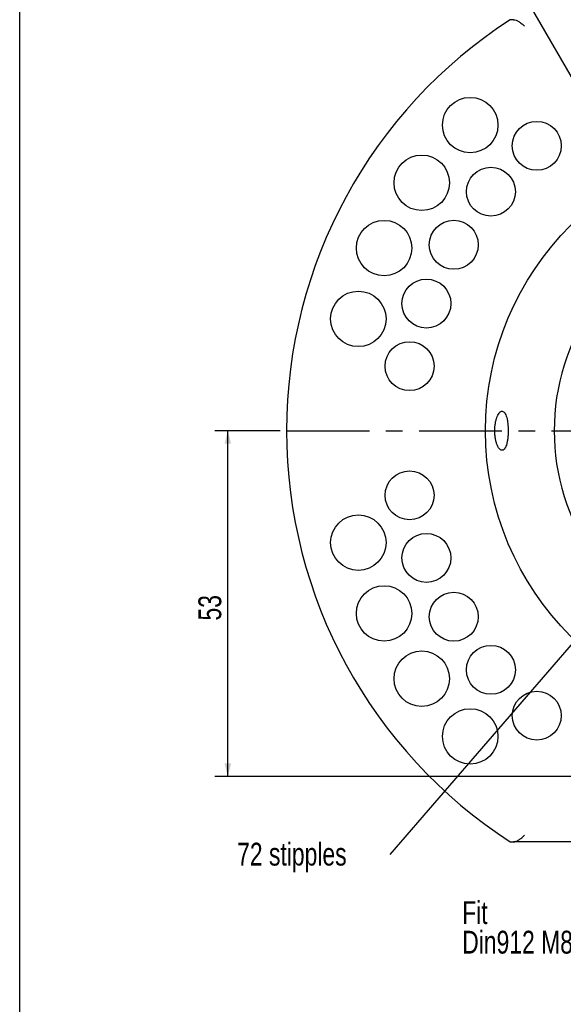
# Model space of a CAD drawing. Header units: millimetres. Extents: x 8 to 3888, y -9869 to 412.
# Tile 2 of 23: x 8 to 91, y 114 to 265. Entities that reach past the tile are written whole.
import ezdxf

# ---------------------------------------------------------------- set-up
doc = ezdxf.new("R2010")
doc.units = ezdxf.units.MM
doc.linetypes.add('CENTERX2', pattern=[20.32, 12.7, -2.54, 2.54, -2.54])
for name, color, linetype in [('CENTERLINE', 4, 'CENTERX2'), ('DIMENSIONS', 2, 'Continuous'), ('TEXT', 2, 'Continuous')]:
    doc.layers.add(name, color=color, linetype=linetype)
doc.layers.add('OUTLINE', color=7, linetype='Continuous', lineweight=25)
doc.styles.add('SLDTEXTSTYLE0', font='TXT', dxfattribs={"width": 0.75})
doc.dimstyles.new('SLDDIMSTYLE0', dxfattribs={"dimtxt": 3.5, "dimasz": 2, "dimexe": 0, "dimexo": 0.0625, "dimgap": 0.875, "dimtad": 1, "dimdec": 1, "dimrnd": 1e-09, "dimzin": 12, "dimdsep": 46, "dimtxsty": 'SLDTEXTSTYLE0', "dimblk1": 'NONE', "dimsah": 1, "dimcen": 0, "dimadec": 0, "dimazin": 3, "dimtfac": 1, "dimtdec": 1, "dimtmove": 0, "dimatfit": 3, "dimldrblk": 'NONE', "dimfxl": 0, "dimfrac": 2, "dimtolj": 1, "dimtzin": 12, "dimarcsym": 0})
doc.dimstyles.new('SLDDIMSTYLE1', dxfattribs={"dimtxt": 3.5, "dimasz": 2, "dimexe": 0, "dimexo": 0.0625, "dimgap": 0.875, "dimtad": 1, "dimrnd": 1e-09, "dimzin": 12, "dimdsep": 46, "dimtxsty": 'SLDTEXTSTYLE0', "dimsah": 1, "dimcen": 0.09, "dimadec": 0, "dimazin": 3, "dimtfac": 1, "dimtofl": 0, "dimtmove": 0, "dimatfit": 3, "dimfxl": 0, "dimfrac": 2, "dimtolj": 1, "dimtzin": 12, "dimarcsym": 0})
doc.dimstyles.new('SLDDIMSTYLE4', dxfattribs={"dimtxt": 0.18, "dimasz": 2, "dimexe": 0, "dimexo": 0.0625, "dimgap": 0, "dimtad": 0, "dimtih": 1, "dimtoh": 1, "dimdec": 0, "dimrnd": 1e-09, "dimzin": 0, "dimdsep": 46, "dimtxsty": 'Standard', "dimsah": 1, "dimcen": 0.09, "dimadec": 0, "dimazin": 0, "dimtfac": 2, "dimtdec": 0, "dimtofl": 0, "dimtmove": 0, "dimatfit": 3, "dimfxl": 0, "dimfrac": 2, "dimtolj": 1, "dimtzin": 0, "dimarcsym": 0})

# ---------------------------------------------------------------- blocks, each defined once
blk = doc.blocks.new('_D_1')
at = {"layer": 'DIMENSIONS'}
for q in [(77.72, 281.75), (139.77, 174.28)]:
    blk.add_line((108.05, 229.23), q, dxfattribs=at)
blk.add_solid([(108.05, 229.23), (107.48, 231.21), (106.62, 230.71)], dxfattribs=at)
at = {"layer": 'DIMENSIONS', "char_height": 3.5, "attachment_point": 1, "rotation": 300, "style": 'SLDTEXTSTYLE0'}
for s, insert in [('%%c', (82.42, 282.63)), ('63,5', (85.05, 278.09))]:
    blk.add_mtext(s, dxfattribs=dict(at, insert=insert))
blk = doc.blocks.new('_None')
blk = doc.blocks.new('_D_3')
at = {"layer": 'DIMENSIONS'}
for p, q in [((47.91, 201.76), (37.91, 201.76)), ((39.91, 148.76), (39.91, 201.76)), ((122.91, 148.76), (37.91, 148.76))]:
    blk.add_line(p, q, dxfattribs=at)
for points in [[(39.91, 201.76), (39.41, 199.76), (40.41, 199.76)], [(39.91, 148.76), (40.41, 150.76), (39.41, 150.76)]]:
    blk.add_solid(points, dxfattribs=at)
at = {"layer": 'DIMENSIONS', "insert": (35.4, 172.67), "char_height": 3.5, "attachment_point": 1, "rotation": 90, "style": 'SLDTEXTSTYLE0'}
blk.add_mtext('53', dxfattribs=at)
blk = doc.blocks.new('SW_NOTE_0_5')
at = {"layer": 'TEXT', "color": 0, "char_height": 3.5, "attachment_point": 1, "style": 'SLDTEXTSTYLE0'}
for s, insert in [('Fit', (-31.04, 0.06)), ('Din912 M8x16', (-31.04, -4.47))]:
    blk.add_mtext(s, dxfattribs=dict(at, insert=insert))
blk = doc.blocks.new('SW_NOTE_0_7')
at = {"layer": 'TEXT', "color": 0, "insert": (-23.43, 1.8), "char_height": 3.5, "attachment_point": 1, "style": 'SLDTEXTSTYLE0'}
blk.add_mtext('72 stipples', dxfattribs=at)

msp = doc.modelspace()

# ---------------------------------------------------------------- linework, layer by layer
at = {"layer": 'CENTERLINE'}
msp.add_line((48.91153, 201.75653), (198.91153, 201.75653), dxfattribs=at)
at = {"layer": 'OUTLINE'}
for p, q in [((8, 8), (8, 412)), ((164.10953, 138.75653), (83.71353, 138.75653))]:
    msp.add_line(p, q, dxfattribs=at)
for centre, radius in [((77.0657, 248.60236), 4.25), ((87.27263, 245.42107), 3.75), ((123.91153, 201.75653), 44.5), ((69.64271, 239.75597), 4.25), ((80.24699, 238.39543), 3.75), ((63.86864, 229.75499), 4.25), ((74.54808, 230.25653), 3.75), ((70.34905, 221.25168), 3.75), ((59.91894, 218.9033), 4.25), ((67.77749, 211.65448), 3.75), ((67.77749, 191.85859), 3.75), ((59.91894, 184.60977), 4.25), ((70.34905, 182.26139), 3.75), ((63.86864, 173.75807), 4.25), ((74.54808, 173.25653), 3.75), ((69.64271, 163.75709), 4.25), ((80.24699, 165.11764), 3.75), ((87.27263, 158.092), 3.75), ((77.0657, 154.91071), 4.25)]:
    msp.add_circle(centre, radius, dxfattribs=at)
for radius, start, end in [(75, 122.8598804, 237.1401196), (33.96882, 145.1736765, 214.8263235)]:
    msp.add_arc((123.91153, 201.75653), radius, start, end, dxfattribs=at)
for points, knots in [([(83.71353, 264.75653), (83.57439, 264.75653), (83.44992, 264.75653), (83.27115, 264.75653), (83.21755, 264.75653), (83.21755, 264.75653)], [0, 0, 0, 0, 0.5, 0.5, 1, 1, 1, 1]), ([(83.71353, 264.75653), (83.85422, 264.75653), (83.99043, 264.73088), (84.26626, 264.6304), (84.40478, 264.55528), (84.67977, 264.37029), (84.81985, 264.25798), (85.02726, 264.07776), (85.09631, 264.0155), (85.23542, 263.88776), (85.30657, 263.82125), (85.37583, 263.75653)], [0, 0, 0, 0, 0.25, 0.25, 0.5, 0.5, 0.75, 0.75, 0.875, 0.875, 1, 1, 1, 1]), ([(81.13201, 203.73345), (81.08123, 203.58441), (81.03649, 203.42505), (80.9592, 203.0865), (80.92641, 202.9052), (80.87589, 202.53269), (80.85806, 202.34233), (80.83744, 201.95349), (80.83484, 201.75379), (80.84526, 201.36313), (80.85809, 201.17015), (80.89913, 200.78899), (80.92714, 200.60387), (80.99589, 200.25347), (81.03712, 200.08556), (81.13121, 199.77258), (81.18315, 199.63003), (81.29591, 199.37206), (81.35746, 199.25577), (81.48442, 199.05984), (81.55005, 198.97918), (81.6851, 198.85274), (81.75441, 198.80759), (81.89049, 198.75664), (81.95801, 198.75), (82.0919, 198.77593), (82.15621, 198.80815), (82.27944, 198.90932), (82.33903, 198.97932), (82.44995, 199.15344), (82.50109, 199.25669), (82.5955, 199.49518), (82.63893, 199.63171), (82.7148, 199.926), (82.74777, 200.08478), (82.80429, 200.42617), (82.82736, 200.60663), (82.86268, 200.97664), (82.87522, 201.16887), (82.88957, 201.5606), (82.8913, 201.75615), (82.88424, 202.14667), (82.87525, 202.34369), (82.84682, 202.72276), (82.82751, 202.90566), (82.77815, 203.25815), (82.74797, 203.42734), (82.67866, 203.73752), (82.63929, 203.88056), (82.55, 204.14167), (82.50133, 204.25593), (82.39624, 204.45152), (82.33907, 204.53376), (82.21895, 204.66039), (82.15649, 204.70479), (82.02653, 204.75628), (81.95848, 204.76292), (81.82289, 204.73741), (81.75476, 204.70578), (81.61807, 204.60405), (81.55032, 204.53416), (81.35565, 204.27519), (81.23357, 204.03152), (81.13201, 203.73345)], [0, 0, 0, 0, 0.03125, 0.03125, 0.0625, 0.0625, 0.09375, 0.09375, 0.125, 0.125, 0.15625, 0.15625, 0.1875, 0.1875, 0.21875, 0.21875, 0.25, 0.25, 0.28125, 0.28125, 0.3125, 0.3125, 0.34375, 0.34375, 0.375, 0.375, 0.40625, 0.40625, 0.4375, 0.4375, 0.46875, 0.46875, 0.5, 0.5, 0.53125, 0.53125, 0.5625, 0.5625, 0.59375, 0.59375, 0.625, 0.625, 0.65625, 0.65625, 0.6875, 0.6875, 0.71875, 0.71875, 0.75, 0.75, 0.78125, 0.78125, 0.8125, 0.8125, 0.84375, 0.84375, 0.875, 0.875, 0.90625, 0.90625, 0.9375, 0.9375, 1, 1, 1, 1]), ([(83.71353, 138.75653), (83.85422, 138.75653), (83.99043, 138.78218), (84.26626, 138.88267), (84.40478, 138.95779), (84.67977, 139.14277), (84.81985, 139.25508), (85.02726, 139.43531), (85.09631, 139.49757), (85.23542, 139.6253), (85.30657, 139.69181), (85.37583, 139.75653)], [0, 0, 0, 0, 0.25, 0.25, 0.5, 0.5, 0.75, 0.75, 0.875, 0.875, 1, 1, 1, 1]), ([(83.21755, 138.75653), (83.21755, 138.75653), (83.2306, 138.75653), (83.27955, 138.75653), (83.31578, 138.75653), (83.45045, 138.75653), (83.5739, 138.75653), (83.71353, 138.75653)], [0, 0, 0, 0, 0.25, 0.25, 0.5, 0.5, 1, 1, 1, 1])]:
    msp.add_open_spline(points, degree=3, knots=knots, dxfattribs=at)

# ---------------------------------------------------------------- block references
at = {"layer": 'TEXT'}
for name, p in [('SW_NOTE_0_7', (64.76831, 136.81773)), ('SW_NOTE_0_5', (106.88481, 129.59448))]:
    msp.add_blockref(name, p, dxfattribs=at)

# ---------------------------------------------------------------- dimensions: what is measured, and where the dimension line sits
at = {"layer": 'DIMENSIONS'}
dim = msp.add_diameter_dim_2p(p1=(139.77444, 174.28116), p2=(108.04861, 229.23191), dimstyle='SLDDIMSTYLE0', dxfattribs=at)
dim.commit()
dim.dimension.update_dxf_attribs({"geometry": '_D_1', "text_midpoint": (82.05023, 274.26246), "dimtype": 163})
dim = msp.add_linear_dim(base=(39.91153, 201.75653), p1=(123.91153, 148.75653), p2=(48.91153, 201.75653), angle=90, dimstyle='SLDDIMSTYLE1', dxfattribs=at)
dim.commit()
dim.dimension.update_dxf_attribs({"geometry": '_D_3', "text_midpoint": (39.91153, 175.25653), "dimtype": 160})

# ---------------------------------------------------------------- leaders
at = {"layer": 'TEXT'}
msp.add_leader([(102.306, 180.25221), (64.76831, 136.81773)], dimstyle='SLDDIMSTYLE4', dxfattribs=at)

doc.saveas('drawing.dxf')
